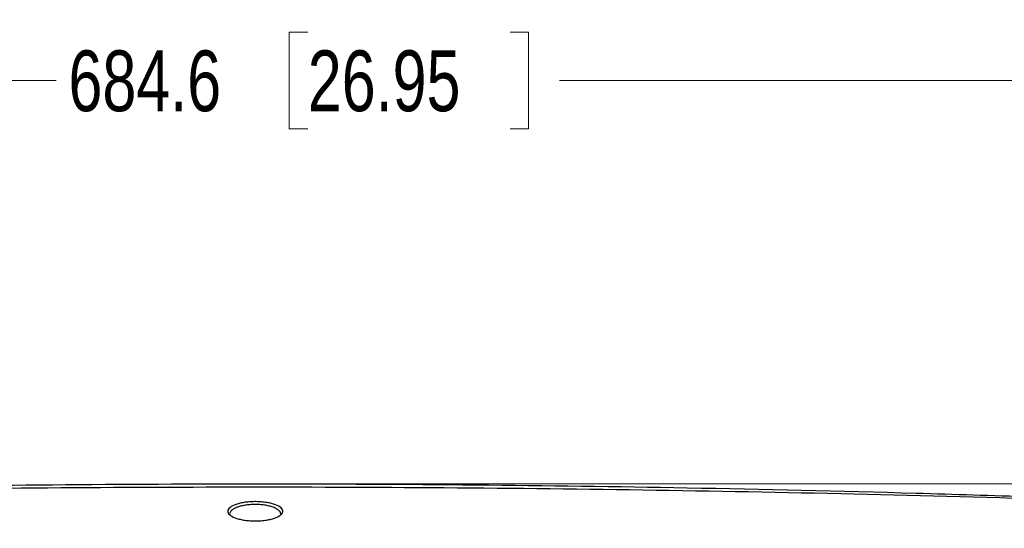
# Model space of a CAD drawing. Header units: millimetres. Extents: x 0 to 1118, y 0 to 864.
# Tile 72 of 117: x 543 to 594, y 498 to 524. Entities that reach past the tile are written whole.
import ezdxf

# ---------------------------------------------------------------- set-up
doc = ezdxf.new("R2010")
doc.units = ezdxf.units.MM
doc.styles.add('SLDTEXTSTYLE0', font='TXT', dxfattribs={"width": 0.75})
doc.dimstyles.new('SLDDIMSTYLE0', dxfattribs={"dimtxt": 3.175, "dimasz": 3.302, "dimexe": 0, "dimexo": 0.0625, "dimgap": 0.79375, "dimtad": 0, "dimtih": 1, "dimtoh": 1, "dimdec": 1, "dimlfac": 5, "dimrnd": 1e-09, "dimzin": 4, "dimdsep": 46, "dimtxsty": 'SLDTEXTSTYLE0', "dimsah": 1, "dimcen": 0.09, "dimadec": 0, "dimazin": 1, "dimtfac": 1, "dimtdec": 1, "dimtofl": 0, "dimtmove": 0, "dimatfit": 3, "dimfxl": 1, "dimfrac": 2, "dimtolj": 1, "dimtzin": 12, "dimarcsym": 0})
doc.dimstyles.new('SLDDIMSTYLE2', dxfattribs={"dimtxt": 3.175, "dimasz": 3.302, "dimexe": 0, "dimexo": 0.0625, "dimgap": 0.79375, "dimtad": 0, "dimtih": 1, "dimtoh": 1, "dimdec": 1, "dimlfac": 5, "dimrnd": 1e-09, "dimzin": 12, "dimdsep": 46, "dimtxsty": 'SLDTEXTSTYLE0', "dimsah": 1, "dimcen": 0.09, "dimadec": 0, "dimazin": 3, "dimtfac": 1, "dimtdec": 1, "dimtofl": 0, "dimtmove": 0, "dimatfit": 3, "dimfxl": 1, "dimfrac": 2, "dimtolj": 1, "dimtzin": 12, "dimarcsym": 0})

# ---------------------------------------------------------------- blocks, each defined once
blk = doc.blocks.new('_D')
at = {"color": 7, "linetype": 'Continuous', "lineweight": 0}
for p, q in [((556.113, 499.94), (670.967, 499.94)), ((667.792, 499.94), (667.792, 469.142)), ((667.792, 468.497), (666.825, 468.497)), ((666.825, 468.497), (666.825, 463.457)), ((678.349, 468.497), (679.317, 468.497)), ((679.317, 468.497), (679.317, 463.457)), ((666.825, 463.457), (667.792, 463.457)), ((679.317, 463.457), (678.349, 463.457)), ((667.792, 420.94), (667.792, 462.812)), ((619.613, 420.94), (670.967, 420.94))]:
    blk.add_line(p, q, dxfattribs=at)
at = {"color": 7, "linetype": 'Continuous', "lineweight": 18}
for points in [[(667.792, 499.94), (667.284, 496.638), (668.3, 496.638)], [(667.792, 420.94), (668.3, 424.242), (667.284, 424.242)]]:
    blk.add_solid(points, dxfattribs=at)
at = {"color": 7, "linetype": 'Continuous', "lineweight": 18, "char_height": 3.175, "attachment_point": 1, "style": 'SLDTEXTSTYLE0'}
for s, insert in [('395.0', (655.301, 467.55)), ('15.55', (667.792, 467.55))]:
    blk.add_mtext(s, dxfattribs=dict(at, insert=insert))
blk = doc.blocks.new('_D_3')
at = {"color": 7, "linetype": 'Continuous', "lineweight": 0}
for p, q in [((484.417, 476.175), (484.417, 524.172)), ((621.342, 495.009), (621.342, 524.172)), ((557.586, 523.517), (556.619, 523.517)), ((556.619, 523.517), (556.619, 518.476)), ((568.143, 523.517), (569.111, 523.517)), ((569.111, 523.517), (569.111, 518.476)), ((484.417, 520.997), (544.449, 520.997)), ((621.342, 520.997), (570.724, 520.997)), ((556.619, 518.476), (557.586, 518.476)), ((569.111, 518.476), (568.143, 518.476))]:
    blk.add_line(p, q, dxfattribs=at)
at = {"color": 7, "linetype": 'Continuous', "lineweight": 18}
for points in [[(484.417, 520.997), (487.719, 520.489), (487.719, 521.505)], [(621.342, 520.997), (618.04, 521.505), (618.04, 520.489)]]:
    blk.add_solid(points, dxfattribs=at)
at = {"color": 7, "linetype": 'Continuous', "lineweight": 18, "char_height": 3.175, "attachment_point": 1, "style": 'SLDTEXTSTYLE0'}
for s, insert in [('684.6', (545.095, 522.569)), ('26.95', (557.586, 522.569))]:
    blk.add_mtext(s, dxfattribs=dict(at, insert=insert))

msp = doc.modelspace()

# ---------------------------------------------------------------- linework, layer by layer
at = {"color": 7, "linetype": 'Continuous', "lineweight": 18}
msp.add_line((554.8425, 499.9395), (555.1781, 499.9395), dxfattribs=at)
at = {"color": 7, "linetype": 'Continuous', "lineweight": 25}
for points, knots in [([(601.2877, 498.9604), (600.3678, 498.9915), (595.7683, 499.1471), (587.4878, 499.3797), (576.4452, 499.602), (565.401, 499.7333), (554.3562, 499.7745), (543.3114, 499.7253), (531.9699, 499.5824), (522.3215, 499.3776), (514.366, 499.1584), (510.3887, 499.0264), (508.4001, 498.9604)], [0, 0, 0, 0, 0.02972179, 0.14860383, 0.26748565, 0.38636731, 0.50524889, 0.62413047, 0.74301214, 0.87150067, 0.9357497, 1, 1, 1, 1]), ([(508.4025, 499.0596), (509.3217, 499.0938), (513.9181, 499.2648), (522.1933, 499.5208), (533.2295, 499.7657), (544.2674, 499.9104), (555.3062, 499.956), (566.345, 499.9021), (577.688, 499.7449), (587.3424, 499.5193), (595.3088, 499.2777), (599.2913, 499.1323), (601.2826, 499.0597)], [0, 0, 0, 0, 0.0297059, 0.1485272, 0.2673486, 0.3861699, 0.5049912, 0.6238126, 0.7426339, 0.8713106, 0.9356546, 1, 1, 1, 1]), ([(555.0123, 498.0058), (554.9411, 498.0038), (554.7733, 497.9992), (554.5087, 498.0128), (554.2349, 498.0462), (553.9866, 498.0973), (553.7044, 498.1855), (553.4617, 498.3279), (553.3703, 498.5205), (553.4945, 498.7111), (553.7616, 498.8485), (554.0592, 498.931), (554.3163, 498.9767), (554.5959, 499.0045), (554.8874, 499.0123), (555.1768, 498.9984), (555.4506, 498.9647), (555.6986, 498.9137), (555.9812, 498.8254), (556.2239, 498.6827), (556.3163, 498.4898), (556.1919, 498.2992), (555.9246, 498.162), (555.6269, 498.0797), (555.3698, 498.0342), (555.1586, 498.0129), (555.0376, 498.007), (555.0123, 498.0058)], [0, 0, 0, 0, 0.0230709, 0.0544238, 0.0857301, 0.1170727, 0.1484389, 0.2108152, 0.273192, 0.3355228, 0.3978029, 0.4291184, 0.4604055, 0.4916707, 0.522997, 0.5543259, 0.5856094, 0.6169231, 0.6482421, 0.7107046, 0.7732212, 0.8355491, 0.8978152, 0.9291181, 0.960411, 0.9916896, 1, 1, 1, 1]), ([(556.1762, 498.3543), (556.1734, 498.3877), (556.1683, 498.4486), (556.1044, 498.5296), (556.0263, 498.5951), (555.9354, 498.6501), (555.8358, 498.6966), (555.7317, 498.735), (555.5893, 498.7776), (555.3934, 498.8196), (555.1414, 498.8515), (554.8828, 498.8643), (554.6227, 498.8572), (554.3659, 498.8309), (554.1218, 498.7855), (553.9125, 498.7238), (553.7395, 498.647), (553.6314, 498.575), (553.563, 498.5066), (553.5229, 498.4442), (553.4996, 498.3795), (553.5129, 498.3362), (553.5184, 498.318)], [0, 0, 0, 0, 0.0639491, 0.1162966, 0.1585133, 0.199599, 0.2372124, 0.2689978, 0.3009665, 0.3628347, 0.4222533, 0.4794796, 0.5370196, 0.5963738, 0.6577821, 0.7214864, 0.7789809, 0.8430888, 0.876208, 0.9167997, 0.9651306, 1, 1, 1, 1])]:
    msp.add_open_spline(points, degree=3, knots=knots, dxfattribs=at)

# ---------------------------------------------------------------- dimensions: what is measured, and where the dimension line sits
at = {"color": 7, "linetype": 'Continuous', "lineweight": 18}
dim = msp.add_linear_dim(base=(484.4172, 520.9967), p1=(621.3416, 493.7395), p2=(484.4172, 474.9051), dimstyle='SLDDIMSTYLE2', dxfattribs=at)
dim.commit()
dim.dimension.update_dxf_attribs({"geometry": '_D_3', "text_midpoint": (557.5863, 520.9967), "dimtype": 160})
dim = msp.add_linear_dim(base=(667.7924, 420.9395), p1=(554.8425, 499.9395), p2=(618.3432, 420.9395), angle=90, dimstyle='SLDDIMSTYLE0', dxfattribs=at)
dim.commit()
dim.dimension.update_dxf_attribs({"geometry": '_D', "text_midpoint": (667.7924, 465.9773), "dimtype": 160})

doc.saveas('drawing.dxf')
